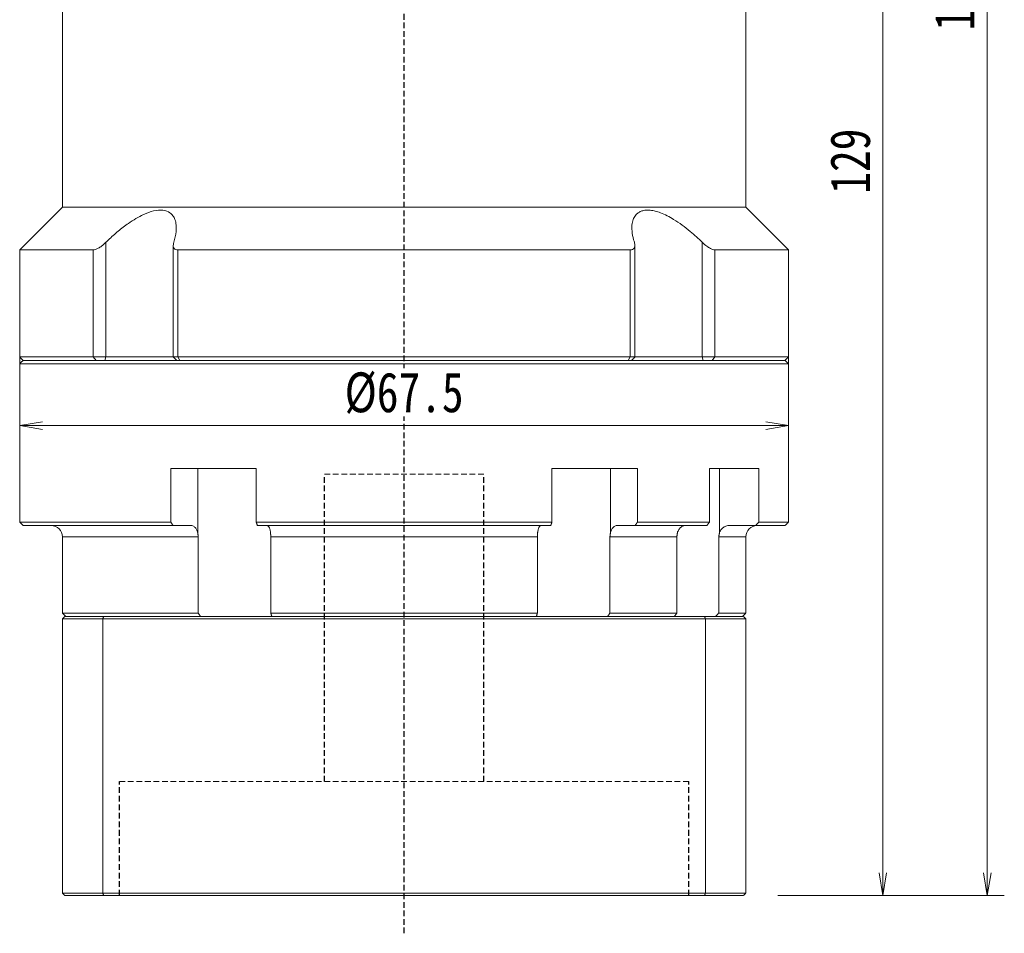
# Model space of a CAD drawing. Header units: millimetres. Extents: x -11 to 451, y 0 to 325.
# Tile 6 of 8: x 247 to 333, y 121 to 201. Entities that reach past the tile are written whole.
import ezdxf

# ---------------------------------------------------------------- set-up
doc = ezdxf.new("R2010")
doc.units = ezdxf.units.MM
doc.linetypes.add('DASHED', pattern=[0.75, 0.5, -0.25])
doc.layers.add('尺寸线层', color=3, linetype='Continuous', lineweight=18)
doc.styles.add('宋体', font='SimSun.ttf', dxfattribs={"width": 0.8})
doc.dimstyles.new('A水平标注$0', dxfattribs={"dimtxt": 3.5, "dimasz": 2, "dimexe": 1.5, "dimexo": 3, "dimgap": 1.1, "dimtad": 1, "dimtoh": 1, "dimdec": 4, "dimdsep": 46, "dimtxsty": '宋体', "dimblk": 'OPEN', "dimcen": 3, "dimclrd": 3, "dimclre": 3, "dimclrt": 6, "dimadec": 0, "dimazin": 0, "dimtm": 1e-09, "dimtfac": 1, "dimtdec": 4, "dimtix": 1, "dimtmove": 0, "dimatfit": 3, "dimldrblk": 'OPEN', "dimfxl": 0, "dimlwd": 13, "dimlwe": 13, "dimarcsym": 0})

# ---------------------------------------------------------------- blocks, each defined once
blk = doc.blocks.new('_Open')
at = {"color": 0, "linetype": 'ByBlock', "lineweight": -2}
for p, q in [((-1, 0.167), (0, 0)), ((-1, -0.167), (0, 0)), ((0, 0), (-1, 0))]:
    blk.add_line(p, q, dxfattribs=at)
blk = doc.blocks.new('*D33')
at = {"layer": 'Defpoints', "color": 0, "transparency": 16777216}
for p in [(315.818, 253.473), (310.118, 124.473), (322.351, 124.473)]:
    blk.add_point(p, dxfattribs=at)
at = {"layer": '尺寸线层', "color": 3, "lineweight": 13, "transparency": 16777216}
for p, q in [((318.818, 253.473), (323.851, 253.473)), ((322.351, 251.473), (322.351, 126.473)), ((313.118, 124.473), (323.851, 124.473))]:
    blk.add_line(p, q, dxfattribs=at)
at = {"layer": '尺寸线层', "color": 3, "lineweight": 13, "transparency": 16777216, "xscale": 2, "yscale": 2, "zscale": 2}
for p, rotation in [((322.351, 253.473), 90), ((322.351, 124.473), 270)]:
    blk.add_blockref('_Open', p, dxfattribs=dict(at, rotation=rotation))
at = {"layer": '尺寸线层', "color": 6, "transparency": 16777216, "insert": (319.501, 188.973), "char_height": 3.5, "attachment_point": 5, "rotation": 90, "style": '宋体', "bg_fill": 3, "box_fill_scale": 1.1, "bg_fill_color": 256, "bg_fill_true_color": 13158600, "bg_fill_transparency": 0}
blk.add_mtext('129', dxfattribs=at)
blk = doc.blocks.new('*D34')
at = {"layer": 'Defpoints', "color": 0, "transparency": 16777216}
for p in [(312.818, 285.973), (310.118, 124.473), (331.516, 124.473)]:
    blk.add_point(p, dxfattribs=at)
at = {"layer": '尺寸线层', "color": 3, "lineweight": 13, "transparency": 16777216}
for p, q in [((315.818, 285.973), (333.016, 285.973)), ((331.516, 283.973), (331.516, 126.473)), ((313.118, 124.473), (333.016, 124.473))]:
    blk.add_line(p, q, dxfattribs=at)
at = {"layer": '尺寸线层', "color": 3, "lineweight": 13, "transparency": 16777216, "xscale": 2, "yscale": 2, "zscale": 2}
for p, rotation in [((331.516, 285.973), 90), ((331.516, 124.473), 270)]:
    blk.add_blockref('_Open', p, dxfattribs=dict(at, rotation=rotation))
at = {"layer": '尺寸线层', "color": 6, "transparency": 16777216, "insert": (328.666, 205.223), "char_height": 3.5, "attachment_point": 5, "rotation": 90, "style": '宋体', "bg_fill": 3, "box_fill_scale": 1.1, "bg_fill_color": 256, "bg_fill_true_color": 13158600, "bg_fill_transparency": 0}
blk.add_mtext('161.5', dxfattribs=at)
blk = doc.blocks.new('*D43')
at = {"layer": 'Defpoints', "color": 0, "transparency": 16777216}
for p in [(246.568, 176.473), (314.068, 176.473), (246.568, 165.742)]:
    blk.add_point(p, dxfattribs=at)
at = {"layer": '尺寸线层', "color": 3, "lineweight": 13, "transparency": 16777216}
for p, q in [((246.568, 173.473), (246.568, 164.242)), ((314.068, 173.473), (314.068, 164.242)), ((312.068, 165.742), (248.568, 165.742))]:
    blk.add_line(p, q, dxfattribs=at)
at = {"layer": '尺寸线层', "color": 3, "lineweight": 13, "transparency": 16777216, "xscale": 2, "yscale": 2, "zscale": 2, "rotation": 180}
blk.add_blockref('_Open', (246.568, 165.742), dxfattribs=at)
at = {"layer": '尺寸线层', "color": 3, "lineweight": 13, "transparency": 16777216, "xscale": 2, "yscale": 2, "zscale": 2}
blk.add_blockref('_Open', (314.068, 165.742), dxfattribs=at)
at = {"layer": '尺寸线层', "color": 6, "transparency": 16777216, "insert": (280.318, 168.592), "char_height": 3.5, "attachment_point": 5, "style": '宋体', "bg_fill": 3, "box_fill_scale": 1.1, "bg_fill_color": 256, "bg_fill_true_color": 13158600, "bg_fill_transparency": 0}
blk.add_mtext('%%c67.5', dxfattribs=at)

msp = doc.modelspace()

# ---------------------------------------------------------------- linework, layer by layer
at = {"color": 1, "linetype": 'DASHED'}
msp.add_line((280.31778, 121.14843), (280.31778, 209.47336), dxfattribs=at)
at = {"color": 7, "linetype": 'Continuous', "lineweight": 15}
for p, q in [((254.1362, 171.77336), (254.1362, 181.8428)), ((306.49936, 181.8428), (306.49936, 171.77336)), ((253.0259, 181.17336), (246.56778, 181.17336)), ((253.0259, 181.17336), (253.0259, 171.77336)), ((300.17265, 181.17336), (260.46291, 181.17336)), ((260.46291, 171.77336), (260.46291, 181.17336)), ((300.17265, 181.17336), (300.17265, 171.77336)), ((307.60966, 171.77336), (307.60966, 181.17336)), ((253.0259, 171.77336), (246.56778, 171.77336)), ((246.56778, 171.17336), (280.31778, 171.17336)), ((246.86778, 171.47336), (253.2685, 171.47336)), ((280.31778, 171.47336), (246.86778, 171.47336)), ((254.1362, 171.77336), (253.0259, 171.77336)), ((253.2685, 171.47336), (253.0259, 171.77336)), ((254.04571, 171.47336), (254.1362, 171.77336)), ((260.0512, 171.77336), (254.1362, 171.77336)), ((260.46291, 171.77336), (260.0512, 171.77336)), ((300.17265, 171.77336), (260.46291, 171.77336)), ((260.63939, 171.47336), (260.46291, 171.77336)), ((260.63939, 171.47336), (299.99616, 171.47336)), ((300.17265, 171.77336), (299.99616, 171.47336)), ((300.58436, 171.77336), (300.17265, 171.77336)), ((306.49936, 171.77336), (300.58436, 171.77336)), ((306.49936, 171.77336), (306.58985, 171.47336)), ((307.60966, 171.77336), (306.49936, 171.77336)), ((307.60966, 171.77336), (307.36706, 171.47336)), ((259.83099, 161.97336), (259.83099, 157.27336)), ((259.83099, 161.97336), (267.3337, 161.97336)), ((262.19511, 161.97336), (262.19511, 156.35674)), ((267.3337, 157.27336), (267.3337, 161.97336)), ((293.30186, 161.97336), (293.30186, 157.27336)), ((293.30186, 161.97336), (300.80457, 161.97336)), ((298.44045, 161.97336), (298.44045, 156.35674)), ((300.80457, 157.27336), (300.80457, 161.97336)), ((307.13855, 161.97336), (307.13855, 157.27336)), ((308.01413, 161.97336), (308.01413, 156.35674)), ((259.83099, 157.27336), (246.56778, 157.27336)), ((246.86778, 156.97336), (260.02403, 156.97336)), ((260.02403, 156.97336), (261.60068, 156.97336)), ((293.30186, 157.27336), (267.3337, 157.27336)), ((267.43642, 156.97336), (293.19914, 156.97336)), ((299.03488, 156.97336), (300.61153, 156.97336)), ((300.61153, 156.97336), (306.9085, 156.97336)), ((307.13855, 157.27336), (300.80457, 157.27336)), ((250.31778, 155.97336), (262.24492, 155.97336)), ((262.24492, 155.97336), (262.24492, 149.27336)), ((268.61707, 155.97336), (292.01848, 155.97336)), ((268.61707, 149.27336), (268.61707, 155.97336)), ((292.01848, 155.97336), (292.01848, 149.27336)), ((298.39064, 149.27336), (298.39064, 155.97336)), ((298.39064, 155.97336), (304.26296, 155.97336)), ((304.26296, 155.97336), (304.26296, 149.27336)), ((307.94193, 149.27336), (307.94193, 155.97336)), ((262.24492, 149.27336), (250.31778, 149.27336)), ((250.31778, 148.77336), (253.86027, 148.77336)), ((250.31778, 148.77336), (250.31778, 124.67336)), ((253.93597, 148.97336), (250.51778, 148.97336)), ((253.86027, 148.77336), (306.77529, 148.77336)), ((253.86027, 148.77336), (253.86027, 124.67336)), ((306.69959, 148.97336), (253.93597, 148.97336)), ((292.01848, 149.27336), (268.61707, 149.27336)), ((304.26296, 149.27336), (298.39064, 149.27336)), ((306.77529, 148.77336), (306.77529, 124.67336)), ((253.86027, 124.67336), (250.31778, 124.67336)), ((306.77529, 124.67336), (253.86027, 124.67336)), ((250.51778, 124.47336), (253.93597, 124.47336)), ((253.93597, 124.47336), (306.69959, 124.47336))]:
    msp.add_line(p, q, dxfattribs=at)
at = {"color": 6, "linetype": 'DASHED', "lineweight": 15}
for p, q in [((273.31778, 161.47336), (287.31778, 161.47336)), ((255.31778, 134.47336), (305.31778, 134.47336))]:
    msp.add_line(p, q, dxfattribs=at)
at = {"color": 6, "linetype": 'DASHED'}
for p, q in [((273.31778, 134.47336), (273.31778, 161.47336)), ((287.31778, 134.47336), (287.31778, 161.47336)), ((255.31778, 124.47336), (255.31778, 134.47336)), ((305.31778, 124.47336), (305.31778, 134.47336))]:
    msp.add_line(p, q, dxfattribs=at)
at = {"color": 7, "linetype": 'Continuous', "lineweight": 15}
msp.add_arc((249.31778, 155.97336), 1, 0, 90, dxfattribs=at)
for points in [[(250.31778, 184.92336), (250.31778, 203.77336)], [(246.56778, 181.17336), (250.31778, 184.92336)], [(260.0512, 171.77336), (260.0512, 181.58356)], [(300.58436, 181.58144), (300.58436, 171.77336)], [(246.56778, 171.77336), (246.56778, 181.17336)], [(246.86778, 171.47336), (246.56778, 171.77336)], [(246.56778, 171.17336), (246.86778, 171.47336)], [(246.56778, 157.27336), (246.56778, 171.17336)], [(260.3512, 171.47336), (260.0512, 171.77336)], [(300.58436, 171.77336), (300.28436, 171.47336)], [(246.86778, 156.97336), (246.56778, 157.27336)], [(260.02403, 156.97336), (259.83099, 157.27336)], [(267.3337, 157.27336), (267.43642, 156.97336)], [(293.19914, 156.97336), (293.30186, 157.27336)], [(300.80457, 157.27336), (300.61153, 156.97336)], [(306.9085, 156.97336), (307.13855, 157.27336)], [(250.31778, 149.27336), (250.31778, 155.97336)], [(262.19511, 156.35674), (262.24492, 155.97336)], [(268.61707, 155.97336), (268.59163, 156.35674)], [(292.04393, 156.35674), (292.01848, 155.97336)], [(298.39064, 155.97336), (298.44045, 156.35674)], [(304.3211, 156.35674), (304.26296, 155.97336)], [(307.94193, 155.97336), (308.01413, 156.35674)], [(250.61778, 148.97336), (250.31778, 149.27336)], [(250.31778, 148.77336), (250.51778, 148.97336)], [(253.86027, 148.77336), (253.93597, 148.97336)], [(262.45266, 148.97336), (262.24492, 149.27336)], [(268.61707, 149.27336), (268.70294, 148.97336)], [(291.93262, 148.97336), (292.01848, 149.27336)], [(298.39064, 149.27336), (298.1829, 148.97336)], [(304.04387, 148.97336), (304.26296, 149.27336)], [(306.77529, 148.77336), (306.69959, 148.97336)], [(307.94193, 149.27336), (307.65247, 148.97336)], [(250.51778, 124.47336), (250.31778, 124.67336)], [(253.93597, 124.47336), (253.86027, 124.67336)], [(306.69959, 124.47336), (306.77529, 124.67336)]]:
    msp.add_open_spline(points, degree=1, dxfattribs=at)
for points, knots in [([(260.09778, 181.8428), (260.1841, 182.16749), (260.32496, 182.69731), (260.32517, 183.36707), (260.22565, 183.83239), (260.03257, 184.19265), (259.72001, 184.50624), (259.17568, 184.71295), (258.34723, 184.64358), (257.5136, 184.33795), (256.76813, 183.94058), (256.01324, 183.45163), (255.19607, 182.82239), (254.55066, 182.24665), (254.20971, 181.91443), (254.1362, 181.8428)], [0, 0, 0, 0, 1.11182372, 1.81420612, 2.51566033, 3.04483602, 3.57329486, 4.42953716, 5.28825035, 6.10443456, 6.713373, 7.32328678, 8.2077147, 9.09350394, 9.33698598, 9.33698598, 9.33698598, 9.33698598]), ([(306.49936, 181.8428), (306.33058, 182.00538), (305.99169, 182.33182), (305.40517, 182.84133), (304.73815, 183.36533), (304.05159, 183.82906), (303.40694, 184.19162), (302.86423, 184.4346), (302.36647, 184.5942), (301.93158, 184.67374), (301.5309, 184.67874), (301.19051, 184.60931), (300.90986, 184.47467), (300.6569, 184.26075), (300.45404, 183.94244), (300.31539, 183.4564), (300.30423, 182.82543), (300.41248, 182.25002), (300.51574, 181.91443), (300.53778, 181.8428)], [0, 0, 0, 0, 0.55390255, 1.11219241, 1.80637677, 2.51506714, 3.03717136, 3.57200964, 3.99551925, 4.43064956, 4.85454164, 5.29218289, 5.69654568, 6.11000127, 6.71052621, 7.32805336, 8.20046253, 9.09705721, 9.34037366, 9.34037366, 9.34037366, 9.34037366]), ([(254.1362, 181.8428), (254.01229, 181.72883), (253.79915, 181.53279), (253.47622, 181.322), (253.21519, 181.19724), (253.08855, 181.18126), (253.0259, 181.17336)], [0, 0, 0, 0, 0.46169038, 0.7941049, 1.05906551, 1.31852152, 1.31852152, 1.31852152, 1.31852152]), ([(260.46291, 181.17336), (260.39444, 181.18037), (260.2578, 181.19434), (260.11374, 181.3082), (260.02523, 181.51709), (260.07084, 181.72187), (260.09778, 181.8428)], [0, 0, 0, 0, 0.171395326, 0.342031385, 0.579724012, 0.922519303, 0.922519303, 0.922519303, 0.922519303]), ([(300.53778, 181.8428), (300.56376, 181.72883), (300.60845, 181.53279), (300.53167, 181.322), (300.39097, 181.19724), (300.24491, 181.18126), (300.17265, 181.17336)], [0, 0, 0, 0, 0.32309471, 0.555721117, 0.741142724, 0.922712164, 0.922712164, 0.922712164, 0.922712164]), ([(307.60966, 181.17336), (307.55091, 181.18037), (307.43368, 181.19434), (307.18404, 181.3082), (306.85479, 181.51709), (306.63132, 181.72187), (306.49936, 181.8428)], [0, 0, 0, 0, 0.24497537, 0.48886552, 0.82859963, 1.31855699, 1.31855699, 1.31855699, 1.31855699]), ([(261.60068, 156.97336), (261.62531, 156.97201), (261.72206, 156.9667), (261.88773, 156.88919), (262.06653, 156.69067), (262.15804, 156.48958), (262.19092, 156.37177), (262.19511, 156.35674)], [0, 0, 0, 0, 0.089884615, 0.353044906, 0.616157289, 0.879026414, 0.917446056, 0.917446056, 0.917446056, 0.917446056]), ([(268.59163, 156.35674), (268.5734, 156.45627), (268.53692, 156.65548), (268.44327, 156.86466), (268.35162, 156.96226), (268.29429, 156.9706), (268.27533, 156.97336)], [0, 0, 0, 0, 0.209448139, 0.41923009, 0.629206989, 0.732971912, 0.732971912, 0.732971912, 0.732971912]), ([(292.36022, 156.97336), (292.34712, 156.97201), (292.29564, 156.9667), (292.20749, 156.88919), (292.11235, 156.69067), (292.06366, 156.48958), (292.04616, 156.37177), (292.04393, 156.35674)], [0, 0, 0, 0, 0.071830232, 0.282131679, 0.492394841, 0.702463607, 0.733166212, 0.733166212, 0.733166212, 0.733166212]), ([(298.44045, 156.35674), (298.45568, 156.40681), (298.48657, 156.50838), (298.55261, 156.64223), (298.63177, 156.75908), (298.72198, 156.85273), (298.82185, 156.9217), (298.92687, 156.96527), (298.99922, 156.97069), (299.03488, 156.97336)], [0, 0, 0, 0, 0.129312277, 0.26236267, 0.391927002, 0.525242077, 0.654927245, 0.788365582, 0.918031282, 0.918031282, 0.918031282, 0.918031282]), ([(305.02952, 156.97336), (305.00015, 156.97206), (304.92825, 156.96886), (304.81435, 156.93789), (304.69356, 156.87771), (304.58126, 156.79065), (304.48265, 156.68138), (304.39896, 156.55079), (304.34848, 156.43914), (304.32609, 156.37177), (304.3211, 156.35674)], [0, 0, 0, 0, 0.09807966, 0.24010858, 0.38625761, 0.52825849, 0.67438467, 0.81625319, 0.9622461, 1.00416857, 1.00416857, 1.00416857, 1.00416857]), ([(308.01413, 156.35674), (308.06421, 156.45627), (308.16445, 156.65548), (308.42174, 156.86466), (308.67354, 156.96226), (308.83104, 156.9706), (308.88313, 156.97336)], [0, 0, 0, 0, 0.32309769, 0.64671032, 0.97062368, 1.13069293, 1.13069293, 1.13069293, 1.13069293])]:
    msp.add_open_spline(points, degree=3, knots=knots, dxfattribs=at)

# ---------------------------------------------------------------- dimensions: what is measured, and where the dimension line sits
at = {"layer": '尺寸线层'}
dim = msp.add_linear_dim(base=(322.35065, 124.47336), p1=(315.81778, 253.47336), p2=(310.11778, 124.47336), angle=270, dimstyle='A水平标注$0', dxfattribs=at)
dim.commit()
dim.dimension.update_dxf_attribs({"geometry": '*D33', "text_midpoint": (319.50065, 188.97336)})

# ---------------------------------------------------------------- next in the draw order: dimensions: what is measured, and where the dimension line sits
dim = msp.add_linear_dim(base=(331.51556, 124.47336), p1=(312.81778, 285.97336), p2=(310.11778, 124.47336), angle=270, dimstyle='A水平标注$0', dxfattribs=at)
dim.commit()
dim.dimension.update_dxf_attribs({"geometry": '*D34', "text_midpoint": (328.66556, 205.22336)})

# ---------------------------------------------------------------- next in the draw order: linework, layer by layer
at = {"color": 7, "linetype": 'Continuous', "lineweight": 15}
for p, q in [((310.31778, 184.92336), (250.31778, 184.92336)), ((314.06778, 181.17336), (307.60966, 181.17336)), ((313.76778, 171.47336), (280.31778, 171.47336)), ((280.31778, 171.17336), (314.06778, 171.17336)), ((307.36706, 171.47336), (313.76778, 171.47336)), ((314.06778, 171.77336), (307.60966, 171.77336)), ((307.13855, 161.97336), (311.47025, 161.97336)), ((311.47025, 157.27336), (311.47025, 161.97336)), ((308.88313, 156.97336), (311.18804, 156.97336)), ((311.18804, 156.97336), (313.76778, 156.97336)), ((314.06778, 157.27336), (311.47025, 157.27336)), ((307.94193, 155.97336), (310.31778, 155.97336)), ((310.11778, 148.97336), (306.69959, 148.97336)), ((306.77529, 148.77336), (310.31778, 148.77336)), ((310.31778, 149.27336), (307.94193, 149.27336)), ((310.31778, 148.77336), (310.31778, 124.67336)), ((310.31778, 124.67336), (306.77529, 124.67336)), ((306.69959, 124.47336), (310.11778, 124.47336))]:
    msp.add_line(p, q, dxfattribs=at)
msp.add_arc((311.31778, 155.97336), 1, 90, 180, dxfattribs=at)
for points in [[(310.31778, 203.77336), (310.31778, 184.92336)], [(310.31778, 184.92336), (314.06778, 181.17336)], [(314.06778, 181.17336), (314.06778, 171.77336)], [(314.06778, 171.77336), (313.76778, 171.47336)], [(313.76778, 171.47336), (314.06778, 171.17336)], [(314.06778, 171.17336), (314.06778, 157.27336)], [(311.47025, 157.27336), (311.18804, 156.97336)], [(314.06778, 157.27336), (313.76778, 156.97336)], [(310.31778, 155.97336), (310.31778, 149.27336)], [(310.31778, 149.27336), (310.01778, 148.97336)], [(310.11778, 148.97336), (310.31778, 148.77336)], [(310.31778, 124.67336), (310.11778, 124.47336)]]:
    msp.add_open_spline(points, degree=1, dxfattribs=at)

# ---------------------------------------------------------------- next in the draw order: dimensions: what is measured, and where the dimension line sits
at = {"layer": '尺寸线层'}
dim = msp.add_linear_dim(base=(246.56778, 165.74156), p1=(314.06778, 176.47336), p2=(246.56778, 176.47336), text='%%c<>', dimstyle='A水平标注$0', override={"dimblk": 'Open', "dimtfill": 1, "dimtfillclr": 256}, dxfattribs=at)
dim.commit()
dim.dimension.update_dxf_attribs({"geometry": '*D43', "text_midpoint": (280.31778, 168.59156)})

doc.saveas('drawing.dxf')
